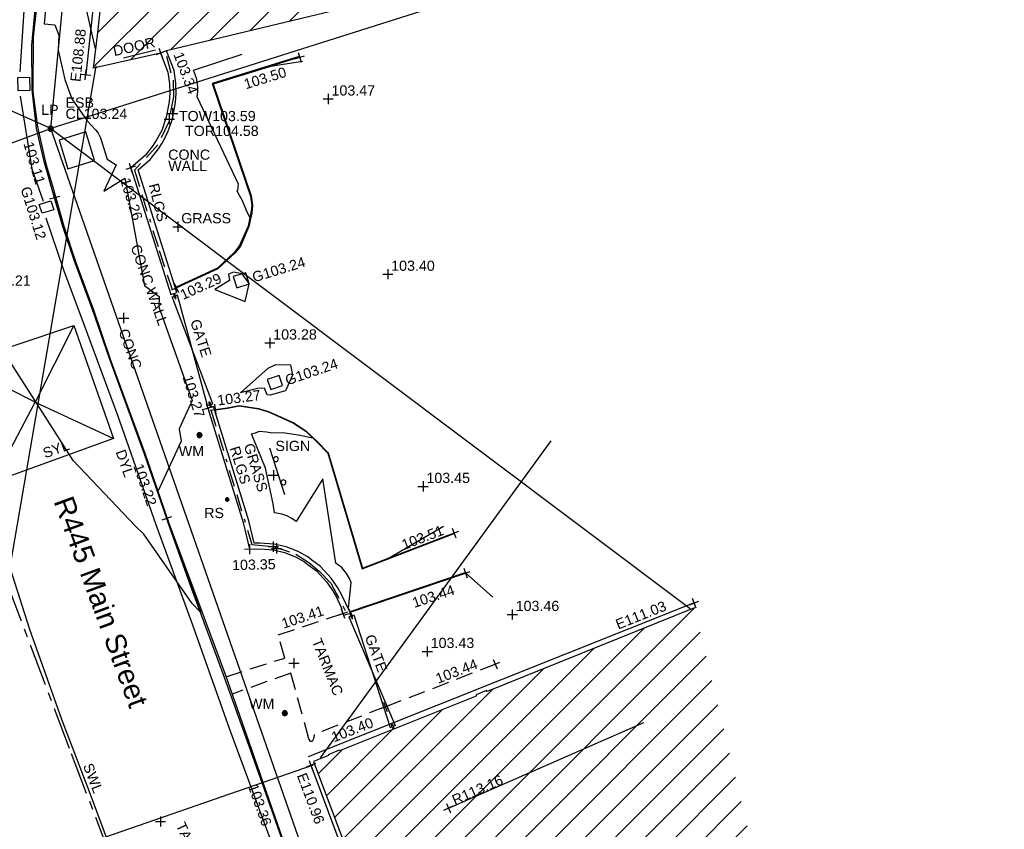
# Model space of a CAD drawing. Extents: x 635157 to 635442, y 694407 to 694910.
# Tile 91 of 104: x 635232 to 635261, y 694745 to 694768. Entities that reach past the tile are written whole.
import ezdxf

# ---------------------------------------------------------------- set-up
doc = ezdxf.new("R2010")
doc.units = 0
doc.header["$MEASUREMENT"] = 0
for name, pattern in [('BORDER', [1.75, 0.5, -0.25, 0.5, -0.25, 0, -0.25]), ('CENTER', [2, 1.25, -0.25, 0.25, -0.25]), ('DASHED', [0.75, 0.5, -0.25])]:
    doc.linetypes.add(name, pattern=pattern)
doc.layers.get('0').update_dxf_attribs({"color": 12, "linetype": 'CONTINUOUS'})
for name, color, linetype in [('BUILDING', 5, 'CONTINUOUS'), ('CHANGE_OF_SURFACE', 7, 'DASHED'), ('CHANGE_OF_SURFACE_LVL', 7, 'CONTINUOUS'), ('CONTOURS_MINOR', 132, 'CONTINUOUS'), ('DOOR', 7, 'CONTINUOUS'), ('DOOR_TXT', 7, 'CONTINUOUS'), ('EAVE', 3, 'CONTINUOUS'), ('EAVE_LVL', 3, 'CONTINUOUS'), ('ESB_COVER', 1, 'CONTINUOUS'), ('ESB_COVER_RMK', 1, 'CONTINUOUS'), ('GATE', 7, 'CONTINUOUS'), ('GATE_TXT', 7, 'CONTINUOUS'), ('GULLY', 151, 'CONTINUOUS'), ('GULLY_LVL', 151, 'CONTINUOUS'), ('HATCHING', 4, 'CONTINUOUS'), ('INSPECTION_COVER_RMK', 12, 'CONTINUOUS'), ('KERB_BOTTOM', 172, 'CONTINUOUS'), ('KERB_BOTTOM_LVL', 172, 'CONTINUOUS'), ('KERB_TOP', 2, 'CONTINUOUS'), ('LAMPPOST', 6, 'CONTINUOUS'), ('LAMPPOST_TXT', 6, 'CONTINUOUS'), ('MARKINGS_DOUBLE_YELLOW', 9, 'CONTINUOUS'), ('MARKINGS_DOUBLE_YELLOW_TXT', 9, 'CONTINUOUS'), ('MARKINGS_WHITE_LINE', 9, 'CONTINUOUS'), ('MARKINGS_WHITE_LINE_TXT', 9, 'CONTINUOUS'), ('MARKINGS_YELLOW_LINE', 9, 'CONTINUOUS'), ('MARKINGS_YELLOW_LINE_TXT', 9, 'CONTINUOUS'), ('OVERHEAD_ELECTRIC', 1, 'OH_ELEC'), ('OVERHEAD_TELECOM', 3, 'OH_TEL'), ('RAILINGS', 7, 'BORDER'), ('RAILINGS_TXT', 7, 'CONTINUOUS'), ('RIDGE', 6, 'CONTINUOUS'), ('RIDGE_LVL', 6, 'CONTINUOUS'), ('ROAD_CROWNLINE', 212, 'CENTER'), ('ROADSIGN', 132, 'CONTINUOUS'), ('ROADSIGN_TXT', 132, 'CONTINUOUS'), ('SIGN', 132, 'CONTINUOUS'), ('SIGN_TXT', 132, 'CONTINUOUS'), ('SPOT_HEIGHTS', 92, 'CONTINUOUS'), ('SPOT_HEIGHTS_LVL', 92, 'CONTINUOUS'), ('TEXT', 7, 'CONTINUOUS'), ('TEXT_RMK', 7, 'CONTINUOUS'), ('TEXT_TXT', 7, 'CONTINUOUS'), ('TOP_OF_RAILING_LEVEL', 212, 'CONTINUOUS'), ('TOP_OF_RAILING_LEVEL_TXT', 212, 'CONTINUOUS'), ('TOP_OF_WALL_LEVEL', 212, 'CONTINUOUS'), ('TOP_OF_WALL_LEVEL_TXT', 212, 'CONTINUOUS'), ('WALL', 12, 'CONTINUOUS'), ('WALL_LVL', 12, 'CONTINUOUS'), ('WALL_RMK', 12, 'CONTINUOUS'), ('WATER_METER', 5, 'CONTINUOUS'), ('WATER_METER_TXT', 5, 'CONTINUOUS')]:
    doc.layers.add(name, color=color, linetype=linetype)
doc.styles.add('Arial', font='arial.ttf')
doc.linetypes.add('OH_ELEC', pattern='A,4,-0.4,["OE",Arial,S=0.36,R=0,X=0,Y=-0.18],-1.2', length=5.6)
doc.linetypes.add('OH_TEL', pattern='A,4,-0.4,["OT",Arial,S=0.36,R=0,X=0,Y=-0.18],-1.2', length=5.6)

# ---------------------------------------------------------------- blocks, each defined once
blk = doc.blocks.new('MH_CIR2')
at = {"color": 0, "linetype": 'ByBlock', "flags": 128}
for points in [[(0.5, 0), (0.475, 0.154), (0.404, 0.293), (0.293, 0.404), (0.154, 0.475), (0, 0.5), (-0.154, 0.475), (-0.293, 0.404), (-0.404, 0.293), (-0.475, 0.154), (-0.5, 0), (-0.475, -0.154), (-0.404, -0.293), (-0.293, -0.404), (-0.154, -0.475), (0, -0.5), (0.154, -0.475), (0.293, -0.404), (0.404, -0.293), (0.475, -0.154)], [(-0.499, -0.033), (0.033, 0.499)], [(-0.496, 0.06), (-0.06, 0.496)], [(-0.488, -0.111), (0.111, 0.488)], [(-0.467, -0.18), (0.18, 0.467)], [(-0.467, 0.179), (-0.179, 0.467)], [(-0.438, -0.241), (0.241, 0.438)], [(-0.403, -0.296), (0.296, 0.403)], [(-0.362, -0.345), (0.345, 0.362)], [(-0.315, -0.388), (0.388, 0.315)], [(-0.263, -0.425), (0.425, 0.263)], [(-0.204, -0.456), (0.456, 0.204)], [(-0.138, -0.48), (0.48, 0.138)], [(-0.064, -0.496), (0.496, 0.064)], [(0.5, 0), (0.475, -0.154)], [(0.022, -0.5), (0.5, -0.022)], [(0.128, -0.483), (0.483, -0.128)], [(0.305, -0.396), (0.396, -0.305)]]:
    blk.add_lwpolyline(points, dxfattribs=at)
blk = doc.blocks.new('GATE')
at = {"color": 0, "linetype": 'ByBlock', "flags": 128}
for points in [[(-0.450902, 0), (-0.451904, 0.007014), (-0.455912, 0.014028), (-0.460922, 0.019038), (-0.467936, 0.023046), (-0.475952, 0.024048), (-0.482966, 0.023046), (-0.48998, 0.019038), (-0.49499, 0.014028), (-0.498998, 0.007014), (-0.5, 0), (-0.498998, -0.007014), (-0.49499, -0.014028), (-0.48998, -0.019038), (-0.482966, -0.023046), (-0.475952, -0.024048), (-0.467936, -0.023046), (-0.460922, -0.019038), (-0.455912, -0.014028), (-0.451904, -0.007014)], [(-0.475952, 0.024048), (-0.475952, 0.078156), (0.475952, -0.078156), (0.475952, -0.024048)], [(-0.475952, -0.024048), (-0.475952, -0.078156), (0.475952, 0.078156), (0.475952, 0.024048)], [(-0.450902, 0), (-0.451904, -0.007014)], [(0.5, 0), (0.498998, 0.007014), (0.49499, 0.014028), (0.48998, 0.019038), (0.482966, 0.023046), (0.475952, 0.024048), (0.467936, 0.023046), (0.460922, 0.019038), (0.455912, 0.014028), (0.451904, 0.007014), (0.450902, 0), (0.451904, -0.007014), (0.455912, -0.014028), (0.460922, -0.019038), (0.467936, -0.023046), (0.475952, -0.024048), (0.482966, -0.023046), (0.48998, -0.019038), (0.49499, -0.014028), (0.498998, -0.007014)], [(0.5, 0), (0.498998, -0.007014)]]:
    blk.add_lwpolyline(points, dxfattribs=at)
blk = doc.blocks.new('SPOT')
at = {"color": 0, "linetype": 'ByBlock', "flags": 128}
for points in [[(-0.5, 0), (0.5, 0)], [(0, 0.5), (0, -0.5)]]:
    blk.add_lwpolyline(points, dxfattribs=at)
blk = doc.blocks.new('SIGNLEFT')
at = {"color": 0, "linetype": 'ByBlock', "flags": 128}
for points in [[(-0.2, 0), (-0.2025, 0.0155), (-0.2095, 0.0295), (-0.2205, 0.0405), (-0.2345, 0.0475), (-0.25, 0.05), (-0.2655, 0.0475), (-0.2795, 0.0405), (-0.2905, 0.0295), (-0.2975, 0.0155), (-0.3, 0), (-0.2975, -0.0155), (-0.2905, -0.0295), (-0.2795, -0.0405), (-0.2655, -0.0475), (-0.25, -0.05), (-0.2345, -0.0475), (-0.2205, -0.0405), (-0.2095, -0.0295), (-0.2025, -0.0155)], [(0.3, 0), (0.2975, 0.0155), (0.2905, 0.0295), (0.2795, 0.0405), (0.2655, 0.0475), (0.25, 0.05), (0.2345, 0.0475), (0.2205, 0.0405), (0.2095, 0.0295), (0.2025, 0.0155), (0.2, 0), (0.2025, -0.0155), (0.2095, -0.0295), (0.2205, -0.0405), (0.2345, -0.0475), (0.25, -0.05), (0.2655, -0.0475), (0.2795, -0.0405), (0.2905, -0.0295), (0.2975, -0.0155)]]:
    blk.add_lwpolyline(points, close=True, dxfattribs=at)
blk.add_lwpolyline([(0.5, -0.05), (-0.5, -0.05)], dxfattribs=at)

msp = doc.modelspace()

# ---------------------------------------------------------------- hatches: boundary and pattern name
at = {"layer": 'HATCHING'}
h = msp.add_hatch(dxfattribs=at)
h.set_pattern_fill('ANSI31', color=256, scale=5)
h.paths.add_polyline_path([(635257.955, 694842.635), (635256.335, 694850.632), (635251.44, 694849.64), (635247.47, 694848.85), (635245.57, 694848.473), (635245.819, 694847.339), (635244.415, 694847.081), (635244.65, 694845.975), (635243.04, 694845.779), (635242.729, 694843.444), (635242.254, 694839.745), (635241.94, 694837.309), (635241.672, 694835.566), (635241.219, 694832.174), (635241.189, 694831.934), (635241.17, 694831.937), (635241.141, 694831.785), (635241.168, 694831.775), (635240.845, 694829.088), (635240.783, 694828.513), (635240.826, 694828.47), (635240.766, 694828.353), (635240.385, 694824.792), (635239.79, 694819.691), (635239.655, 694819.696), (635239.636, 694819.434), (635239.76, 694819.426), (635239.504, 694816.811), (635239.183, 694813.905), (635239.07, 694813.914), (635239.043, 694813.681), (635239.168, 694813.669), (635238.93, 694811.296), (635238.893, 694811.264), (635238.76, 694810.407), (635238.592, 694809.154), (635238.482, 694808.157), (635238.356, 694807.068), (635238.342, 694806.861), (635238.122, 694804.669), (635237.707, 694801.382), (635237.313, 694797.677), (635237.222, 694796.915), (635237.182, 694796.921), (635237.16, 694796.76), (635237.21, 694796.753), (635237.03, 694795.348), (635236.972, 694795.196), (635237.026, 694795.188), (635236.864, 694793.953), (635236.82, 694793.959), (635236.805, 694793.806), (635236.908, 694793.794), (635236.601, 694790.917), (635236.51, 694790.921), (635236.488, 694790.769), (635236.57, 694790.75), (635236.486, 694789.983), (635236.518, 694789.948), (635236.295, 694787.877), (635236.26, 694787.85), (635236.238, 694787.777), (635235.989, 694785.497), (635235.756, 694783.115), (635235.422, 694780.083), (635234.955, 694776.088), (635234.531, 694772.078), (635234.328, 694770.172), (635234.096, 694768.071), (635233.974, 694767.019), (635235.945, 694767.465), (635236.121, 694767.532), (635241.236, 694768.758), (635243.209, 694768.99), (635249.955, 694771.316)])
h.paths.add_polyline_path([(635238.874, 694810.829), (635241.104, 694810.829), (635241.104, 694811.295), (635238.874, 694811.295)], flags=24)
h.paths.add_polyline_path([(635239.226, 694813.542), (635241.455, 694813.542), (635241.455, 694814.007), (635239.226, 694814.007)], flags=24)
h.paths.add_polyline_path([(635247.211, 694848.93), (635249.153, 694849.274), (635249.072, 694849.732), (635247.129, 694849.388)], flags=25)
h.paths.add_polyline_path([(635244.882, 694846.932), (635245.259, 694844.86), (635245.702, 694844.94), (635245.324, 694847.012)], flags=24)
h.paths.add_polyline_path([(635244.44, 694847.004), (635244.697, 694845.592), (635245.149, 694845.675), (635244.892, 694847.087)], flags=24)
h.paths.add_polyline_path([(635251.188, 694849.695), (635253.253, 694850.111), (635253.164, 694850.552), (635251.099, 694850.136)], flags=25)
h.paths.add_polyline_path([(635254.466, 694850.325), (635255.873, 694850.609), (635255.782, 694851.06), (635254.375, 694850.776)], flags=9)
h.paths.add_polyline_path([(635248.54, 694848.363), (635248.779, 694846.948), (635249.233, 694847.025), (635248.994, 694848.44)], flags=24)
h.paths.add_polyline_path([(635241.597, 694836.35), (635241.821, 694838.05), (635241.366, 694838.11), (635241.142, 694836.41)], flags=25)
h.paths.add_polyline_path([(635237.255, 694797.998), (635237.428, 694799.704), (635236.971, 694799.75), (635236.798, 694798.045)], flags=25)
h.paths.add_polyline_path([(635243.059, 694845.287), (635243.791, 694845.287), (635243.791, 694845.737), (635243.059, 694845.737)], flags=24)
h.paths.add_polyline_path([(635241.655, 694801.724), (635241.844, 694803.451), (635241.388, 694803.502), (635241.198, 694801.774)], flags=24)
h.paths.add_polyline_path([(635241.894, 694770.837), (635243.549, 694771.369), (635243.408, 694771.807), (635241.754, 694771.275)], flags=24)
h.paths.add_polyline_path([(635238.317, 694768.727), (635238.504, 694770.455), (635238.047, 694770.504), (635237.86, 694768.777)], flags=24)
h.paths.add_polyline_path([(635240.911, 694794.131), (635241.098, 694795.859), (635240.641, 694795.908), (635240.454, 694794.181)], flags=24)
h.paths.add_polyline_path([(635242.159, 694807.938), (635242.279, 694809.672), (635241.821, 694809.703), (635241.701, 694807.97)], flags=24)
h.paths.add_polyline_path([(635242.249, 694810.883), (635242.457, 694812.609), (635242.001, 694812.664), (635241.793, 694810.938)], flags=24)
h.paths.add_polyline_path([(635243.928, 694825.595), (635244.09, 694827.325), (635243.632, 694827.368), (635243.47, 694825.638)], flags=24)
h.paths.add_polyline_path([(635245.094, 694832.674), (635245.331, 694834.393), (635244.883, 694834.455), (635244.647, 694832.736)], flags=24)
h.paths.add_polyline_path([(635246.441, 694843.638), (635246.675, 694845.36), (635246.22, 694845.422), (635245.986, 694843.7)], flags=24)
h.paths.add_polyline_path([(635256.281, 694850.624), (635257.683, 694850.931), (635257.585, 694851.38), (635256.183, 694851.073)], flags=9)
h.paths.add_polyline_path([(635242.514, 694846.362), (635244.465, 694848.448), (635244.125, 694848.766), (635242.174, 694846.68)], flags=25)
h.paths.add_polyline_path([(635236.213, 694767.467), (635236.724, 694766.125), (635237.153, 694766.289), (635236.643, 694767.63)], flags=9)
h.paths.add_polyline_path([(635234.525, 694767.276), (635235.904, 694767.581), (635235.803, 694768.036), (635234.424, 694767.73)], flags=24)
h.paths.add_polyline_path([(635235.17, 694771.811), (635235.308, 694773.217), (635234.845, 694773.263), (635234.707, 694771.857)], flags=24)
h.paths.add_polyline_path([(635235.827, 694778.064), (635235.955, 694779.471), (635235.491, 694779.513), (635235.363, 694778.106)], flags=24)
h.paths.add_polyline_path([(635236.435, 694782.997), (635236.549, 694784.405), (635236.084, 694784.443), (635235.971, 694783.035)], flags=24)
h.paths.add_polyline_path([(635237.287, 694787.864), (635237.459, 694789.266), (635236.996, 694789.323), (635236.825, 694787.921)], flags=24)
h.paths.add_polyline_path([(635237.623, 694794.681), (635237.792, 694796.083), (635237.329, 694796.139), (635237.161, 694794.736)], flags=24)
h.paths.add_polyline_path([(635238.787, 694800.981), (635239.017, 694802.374), (635238.558, 694802.45), (635238.328, 694801.056)], flags=24)
h.paths.add_polyline_path([(635239.07, 694807.838), (635239.273, 694809.236), (635238.812, 694809.303), (635238.609, 694807.905)], flags=24)
h.paths.add_polyline_path([(635239.676, 694811.286), (635239.815, 694812.692), (635239.352, 694812.737), (635239.213, 694811.332)], flags=24)
h.paths.add_polyline_path([(635240.163, 694816.699), (635240.315, 694818.103), (635239.852, 694818.153), (635239.7, 694816.749)], flags=24)
h.paths.add_polyline_path([(635240.377, 694819.412), (635240.567, 694820.812), (635240.106, 694820.874), (635239.916, 694819.474)], flags=24)
h.paths.add_polyline_path([(635241.233, 694826.612), (635241.362, 694828.019), (635240.898, 694828.062), (635240.769, 694826.655)], flags=24)
h.paths.add_polyline_path([(635241.489, 694829.012), (635241.634, 694830.417), (635241.171, 694830.465), (635241.026, 694829.06)], flags=24)
h.paths.add_polyline_path([(635242.115, 694832.728), (635242.282, 694834.131), (635241.819, 694834.186), (635241.652, 694832.783)], flags=24)
h.paths.add_polyline_path([(635242.795, 694839.263), (635243.021, 694840.657), (635242.562, 694840.732), (635242.335, 694839.338)], flags=24)
h.paths.add_polyline_path([(635243.13, 694841.169), (635243.302, 694842.571), (635242.84, 694842.627), (635242.668, 694841.225)], flags=24)
h.paths.add_polyline_path([(635253.712, 694849.287), (635255.087, 694849.612), (635254.98, 694850.065), (635253.605, 694849.74)], flags=24)
h = msp.add_hatch(dxfattribs=at)
h.set_pattern_fill('ANSI31', color=256, scale=5)
h.paths.add_polyline_path([(635251.646, 694751.145), (635245.551, 694748.691), (635245.533, 694748.718), (635245.222, 694748.589), (635245.227, 694748.546), (635242.8, 694747.577), (635242.797, 694747.573), (635242.795, 694747.575), (635241.21, 694746.941), (635241.198, 694746.96), (635240.874, 694746.828), (635240.883, 694746.809), (635240.44, 694746.63), (635241.992, 694742.51), (635241.895, 694742.47), (635242.02, 694742.182), (635242.151, 694742.241), (635243.062, 694739.924), (635242.926, 694739.862), (635243.043, 694739.589), (635243.146, 694739.632), (635243.636, 694738.486), (635243.489, 694738.429), (635243.577, 694738.169), (635243.712, 694738.228), (635244.601, 694735.863), (635244.482, 694735.811), (635244.575, 694735.554), (635244.68, 694735.585), (635244.763, 694735.404), (635244.658, 694735.363), (635244.749, 694735.105), (635244.94, 694735.176), (635245.258, 694734.318), (635245.058, 694734.241), (635245.155, 694733.975), (635245.279, 694734.029), (635246.141, 694731.586), (635246.636, 694730.218), (635246.54, 694730.181), (635247.207, 694728.345), (635247.241, 694728.345), (635247.313, 694728.125), (635247.362, 694728.147), (635247.837, 694726.934), (635256.762, 694729.973)])
h.paths.add_polyline_path([(635256.762, 694729.973), (635247.837, 694726.934), (635247.874, 694726.84), (635247.8, 694726.809), (635247.852, 694726.672), (635247.942, 694726.696), (635248.065, 694726.338), (635247.994, 694726.311), (635248.073, 694726.112), (635248.144, 694726.144), (635248.614, 694724.858), (635248.908, 694724.076), (635248.859, 694724.063), (635249.126, 694723.318), (635249.167, 694723.331), (635249.56, 694722.279), (635249.511, 694722.255), (635249.748, 694721.639), (635249.76, 694721.641), (635249.81, 694721.664), (635249.826, 694721.624), (635249.827, 694721.622), (635249.845, 694721.603), (635249.853, 694721.554), (635250.829, 694719.069), (635251.356, 694717.654), (635252.596, 694714.429), (635253.155, 694712.887), (635253.878, 694710.919), (635253.836, 694710.904), (635254.07, 694710.285), (635260.76, 694713.427)])
h.paths.add_polyline_path([(635247.193, 694728.124), (635247.814, 694726.526), (635248.242, 694726.692), (635247.622, 694728.29)], flags=9)
h.paths.add_polyline_path([(635247.291, 694728.017), (635247.891, 694726.41), (635248.322, 694726.571), (635247.722, 694728.177)], flags=9)
h.paths.add_polyline_path([(635250.714, 694729.057), (635251.341, 694727.436), (635251.77, 694727.602), (635251.143, 694729.223)], flags=24)
h.paths.add_polyline_path([(635249.409, 694731.952), (635250.028, 694730.328), (635250.457, 694730.492), (635249.839, 694732.116)], flags=24)
h.paths.add_polyline_path([(635244.684, 694743.824), (635245.303, 694742.2), (635245.732, 694742.363), (635245.114, 694743.987)], flags=24)
h.paths.add_polyline_path([(635244.562, 694745.235), (635246.153, 694745.932), (635245.969, 694746.353), (635244.377, 694745.656)], flags=24)
h.paths.add_polyline_path([(635247.455, 694728.276), (635247.968, 694726.96), (635248.402, 694727.129), (635247.888, 694728.445)], flags=24)
h.paths.add_polyline_path([(635246.927, 694730.363), (635247.447, 694729.049), (635247.88, 694729.221), (635247.36, 694730.534)], flags=24)
h.paths.add_polyline_path([(635244.894, 694735.58), (635245.313, 694734.231), (635245.758, 694734.369), (635245.339, 694735.718)], flags=24)
h.paths.add_polyline_path([(635243.949, 694740.201), (635244.448, 694738.879), (635244.884, 694739.044), (635244.385, 694740.365)], flags=24)
h.paths.add_polyline_path([(635241.515, 694744.347), (635242.04, 694743.036), (635242.472, 694743.209), (635241.947, 694744.52)], flags=24)
h.paths.add_polyline_path([(635256.587, 694714.593), (635257.206, 694712.969), (635257.636, 694713.133), (635257.017, 694714.757)], flags=24)
h.paths.add_polyline_path([(635253.485, 694722.011), (635254.104, 694720.387), (635254.533, 694720.551), (635253.914, 694722.175)], flags=24)
h.paths.add_polyline_path([(635249.856, 694721.54), (635250.588, 694721.54), (635250.588, 694721.99), (635249.856, 694721.99)], flags=25)
h.paths.add_polyline_path([(635252.639, 694714.688), (635253.14, 694713.367), (635253.575, 694713.532), (635253.075, 694714.853)], flags=24)
h.paths.add_polyline_path([(635251.394, 694718.15), (635251.931, 694716.843), (635252.361, 694717.02), (635251.825, 694718.327)], flags=24)
h.paths.add_polyline_path([(635248.175, 694726.587), (635248.67, 694725.264), (635249.106, 694725.427), (635248.611, 694726.75)], flags=24)
h.paths.add_polyline_path([(635246.662, 694729.832), (635247.262, 694728.226), (635247.693, 694728.386), (635247.093, 694729.993)], flags=25)

# ---------------------------------------------------------------- linework, layer by layer
at = {"layer": 'BUILDING'}
for points in [[(635241.236, 694768.758, 103.34), (635236.121, 694767.532, 103.337), (635235.945, 694767.465, 103.337), (635233.974, 694767.019, 103.292), (635234.096, 694768.071, 103.295), (635234.328, 694770.172, 103.322)], [(635251.646, 694751.145, 103.468), (635245.551, 694748.691, 103.424), (635245.533, 694748.718, 103.423), (635245.222, 694748.589, 103.421), (635245.227, 694748.546, 103.421), (635241.21, 694746.941, 103.392), (635241.198, 694746.96, 103.392), (635240.874, 694746.828, 103.391), (635240.883, 694746.809, 103.39), (635240.44, 694746.63, 103.387), (635241.992, 694742.51, 103.456)]]:
    msp.add_polyline3d(points, dxfattribs=at)
at = {"layer": 'CHANGE_OF_SURFACE'}
for points in [[(635237.869, 694749.122, 103.27), (635239.594, 694749.669, 103.331), (635239.405, 694750.35, 103.334), (635241.305, 694750.982, 103.409)], [(635242.554, 694748.237, 103.404), (635245.785, 694749.491, 103.438)], [(635242.554, 694748.237, 103.404), (635240.462, 694747.424, 103.364), (635240.439, 694747.297, 103.378), (635240.399, 694747.216, 103.376), (635240.352, 694747.218, 103.37), (635240.305, 694747.292, 103.37), (635239.776, 694749.23, 103.337), (635238.047, 694748.61, 103.278)]]:
    msp.add_polyline3d(points, dxfattribs=at)
at = {"layer": 'CONTOURS_MINOR'}
for points in [[(635232.577, 694768.976, 103.25), (635232.525, 694768.328, 103.25), (635232.831, 694768.299, 103.25), (635232.953, 694767.987, 103.25), (635232.934, 694767.552, 103.25), (635233.131, 694766.69, 103.25), (635233.335, 694766.119, 103.25), (635233.784, 694765.474, 103.25), (635234.037, 694765.198, 103.25), (635234.109, 694765.104, 103.25), (635234.126, 694765.068, 103.25), (635234.181, 694764.975, 103.25), (635234.377, 694764.347, 103.25), (635234.638, 694764.176, 103.25), (635234.274, 694763.4, 103.25), (635234.891, 694763.789, 103.25), (635235.472, 694760.627, 103.25), (635235.906, 694760.3, 103.25), (635235.897, 694759.998, 103.25), (635236.874, 694757.248, 103.25), (635236.488, 694756.415, 103.25), (635236.548, 694756.05, 103.25), (635235.861, 694754.574, 103.25), (635236.178, 694753.639, 103.25), (635236.609, 694752.424, 103.25), (635236.886, 694751.667, 103.25), (635237.114, 694751.024, 103.25), (635236.873, 694751.271, 103.25), (635235.456, 694753.31, 103.25), (635235.204, 694753.554, 103.25), (635233.371, 694755.481, 103.25), (635232.774, 694756.423, 103.25), (635231.402, 694758.57, 103.25)], [(635240.119, 694767.212, 103.5), (635239.175, 694767.074, 103.5), (635237.489, 694766.55, 103.5), (635238.595, 694763.258, 103.5), (635238.63, 694762.978, 103.5), (635238.602, 694762.767, 103.5), (635238.572, 694762.632, 103.5), (635238.472, 694762.835, 103.5), (635238.368, 694763.095, 103.5), (635238.198, 694763.399, 103.5), (635238.215, 694763.448, 103.5), (635238.223, 694763.476, 103.5), (635238.231, 694763.529, 103.5), (635238.234, 694763.607, 103.5), (635237.017, 694766.173, 103.5), (635237.039, 694766.347, 103.5), (635237.041, 694766.452, 103.5), (635237.031, 694766.569, 103.5), (635237.005, 694766.723, 103.5), (635236.909, 694766.963, 103.5), (635238.345, 694767.436, 103.5)], [(635245.72, 694751.462, 103.5), (635244.908, 694752.179, 103.5), (635243.556, 694751.724, 103.5), (635241.519, 694751.032, 103.5), (635241.519, 694751.027, 103.5), (635241.468, 694751.135, 103.5), (635241.553, 694751.894, 103.5), (635241.5, 694752.007, 103.5), (635241.412, 694752.158, 103.5), (635241.278, 694752.33, 103.5), (635241.148, 694752.419, 103.5), (635241.1, 694752.465, 103.5), (635240.72, 694754.944, 103.5), (635239.932, 694753.687, 103.5), (635239.804, 694753.773, 103.5), (635239.654, 694753.851, 103.5), (635239.513, 694753.9, 103.5), (635239.354, 694753.935, 103.5), (635239.291, 694753.938, 103.5), (635239.254, 694754.209, 103.5), (635239.034, 694755.256, 103.5), (635238.622, 694756.264, 103.5), (635238.736, 694756.295, 103.5), (635238.849, 694756.339, 103.5), (635239.064, 694756.323, 103.5), (635239.182, 694756.302, 103.5), (635239.607, 694756.293, 103.5), (635239.99, 694756.232, 103.5), (635240.421, 694756.147, 103.5), (635240.543, 694756.036, 103.5), (635240.87, 694755.7, 103.5), (635241.886, 694752.313, 103.5), (635242.671, 694752.616, 103.5), (635244.262, 694753.553, 103.5)]]:
    msp.add_polyline3d(points, dxfattribs=at)
for points in [[(635238.429, 694760.153, 103.25), (635238.553, 694760.675, 103.25), (635238.546, 694760.686, 103.25), (635238.347, 694760.974, 103.25), (635238.091, 694761.018, 103.25), (635237.944, 694760.961, 103.25), (635237.973, 694760.773, 103.25), (635237.535, 694760.511, 103.25), (635238.429, 694760.153, 103.25)], [(635239.581, 694757.524, 103.25), (635239.416, 694757.475, 103.25), (635239.168, 694757.407, 103.25), (635239.084, 694757.414, 103.25), (635239.004, 694757.606, 103.25), (635238.791, 694757.598, 103.25), (635238.292, 694757.468, 103.25), (635239.106, 694758.201, 103.25), (635239.338, 694758.309, 103.25), (635239.761, 694758.293, 103.25), (635239.822, 694757.995, 103.25), (635239.614, 694757.527, 103.25), (635239.581, 694757.524, 103.25)]]:
    msp.add_polyline3d(points, close=True, dxfattribs=at)
at = {"layer": 'DOOR'}
msp.add_polyline3d([(635234.852, 694767.323, 103.381), (635235.793, 694767.564, 103.381)], dxfattribs=at)
at = {"layer": 'EAVE'}
for points in [[(635237.075, 694797.659, 108.815), (635233.744, 694766.831, 108.879)], [(635251.636, 694751.29, 111.03), (635240.288, 694746.762, 110.953)], [(635240.364, 694746.517, 110.959), (635247.266, 694728.032, 111.031)]]:
    msp.add_polyline3d(points, dxfattribs=at)
at = {"layer": 'ESB_COVER'}
msp.add_polyline3d([(635233.743, 694765.144, 103.241), (635232.957, 694764.899, 103.223), (635233.218, 694764.062, 103.223), (635234.004, 694764.307, 103.241)], close=True, dxfattribs=at)
at = {"layer": 'GULLY'}
for points in [[(635231.743, 694766.747, 103.117), (635232.089, 694766.756, 103.11), (635232.099, 694766.367, 103.095), (635231.753, 694766.358, 103.102)], [(635232.457, 694762.753, 103.117), (635232.377, 694763.015, 103.11), (635232.72, 694763.12, 103.086), (635232.8, 694762.858, 103.093)], [(635238.082, 694760.892, 103.242), (635238.184, 694760.561, 103.239), (635238.55, 694760.674, 103.25), (635238.448, 694761.005, 103.253)], [(635239.082, 694757.866, 103.235), (635239.184, 694757.569, 103.237), (635239.532, 694757.688, 103.235), (635239.43, 694757.985, 103.233)]]:
    msp.add_polyline3d(points, close=True, dxfattribs=at)
at = {"layer": 'KERB_BOTTOM'}
for points in [[(635239.514, 694744.362, 103.356), (635239.335, 694744.866, 103.349), (635238.553, 694747.074, 103.301), (635237.783, 694749.209, 103.274), (635236.864, 694751.701, 103.241), (635236.171, 694753.644, 103.226), (635236.127, 694753.771, 103.224), (635235.472, 694755.671, 103.187), (635234.433, 694758.508, 103.153), (635233.952, 694759.895, 103.134), (635233.401, 694761.37, 103.119), (635233.072, 694762.367, 103.111), (635232.825, 694763.208, 103.108), (635232.716, 694763.578, 103.107), (635232.624, 694763.907, 103.123), (635232.526, 694764.233, 103.128), (635232.29, 694765.248, 103.126), (635232.168, 694766.382, 103.104), (635232.156, 694767.696, 103.129), (635232.396, 694770.209, 103.159)], [(635240.031, 694767.34, 103.503), (635237.491, 694766.549, 103.494), (635238.612, 694763.262, 103.414), (635238.65, 694762.978, 103.401), (635238.624, 694762.763, 103.39), (635238.542, 694762.368, 103.361), (635238.29, 694761.787, 103.313), (635238.135, 694761.588, 103.286), (635237.631, 694761.117, 103.268), (635236.408, 694760.559, 103.29)], [(635237.548, 694756.985, 103.265), (635237.906, 694757.032, 103.271), (635238.252, 694757.101, 103.278), (635238.825, 694757.012, 103.284), (635239.121, 694756.927, 103.289), (635239.863, 694756.588, 103.337), (635240.22, 694756.35, 103.361), (635240.551, 694756.044, 103.391), (635240.878, 694755.704, 103.42), (635241.886, 694752.314, 103.495), (635244.401, 694753.281, 103.511), (635244.573, 694753.347, 103.512)], [(635241.525, 694751.02, 103.405), (635244.912, 694752.169, 103.443)]]:
    msp.add_polyline3d(points, dxfattribs=at)
at = {"layer": 'KERB_TOP'}
for points in [[(635232.334, 694769.193, 103.224), (635232.192, 694767.931, 103.22), (635232.189, 694766.321, 103.203), (635232.325, 694765.297, 103.18), (635232.572, 694764.203, 103.199), (635232.754, 694763.585, 103.199), (635233.098, 694762.376, 103.241), (635233.447, 694761.306, 103.2), (635233.972, 694759.909, 103.141), (635234.46, 694758.461, 103.171), (635235.477, 694755.696, 103.232), (635236.183, 694753.635, 103.265), (635236.97, 694751.537, 103.284), (635237.854, 694749.164, 103.269), (635238.616, 694746.978, 103.305), (635239.377, 694744.801, 103.388), (635240.131, 694742.65, 103.414)], [(635240.024, 694767.363, 103.623), (635237.46, 694766.565, 103.614), (635238.588, 694763.257, 103.534), (635238.625, 694762.978, 103.521), (635238.6, 694762.767, 103.51), (635238.519, 694762.376, 103.481), (635238.269, 694761.8, 103.433), (635238.117, 694761.605, 103.406), (635237.617, 694761.138, 103.388), (635236.398, 694760.581, 103.41)], [(635237.55, 694756.972, 103.385), (635237.908, 694757.02, 103.391), (635238.252, 694757.088, 103.398), (635238.822, 694757, 103.404), (635239.116, 694756.915, 103.409), (635239.857, 694756.577, 103.457), (635240.212, 694756.34, 103.481), (635240.542, 694756.035, 103.511), (635240.867, 694755.698, 103.54), (635241.878, 694752.297, 103.615), (635244.578, 694753.335, 103.632)], [(635241.517, 694751.036, 103.525), (635244.905, 694752.191, 103.563)]]:
    msp.add_polyline3d(points, dxfattribs=at)
at = {"layer": 'MARKINGS_DOUBLE_YELLOW'}
for points in [[(635237.283, 694814.818, 103.635), (635236.851, 694811.108, 103.555), (635236.481, 694807.988, 103.498), (635236.102, 694804.473, 103.447), (635235.604, 694800.149, 103.408), (635235.342, 694798.149, 103.4), (635234.93, 694794.138, 103.355), (635234.447, 694789.943, 103.342), (635234.124, 694787.659, 103.325), (635233.786, 694784.513, 103.299), (635233.433, 694781.894, 103.278), (635233.01, 694777.956, 103.239), (635232.802, 694776.397, 103.23), (635232.45, 694773.157, 103.191), (635232.024, 694770.218, 103.162), (635231.803, 694766.915, 103.129)], [(635231.815, 694766.193, 103.125), (635232.155, 694764.057, 103.137), (635232.491, 694763.113, 103.119)], [(635232.565, 694762.618, 103.131), (635233.085, 694761.088, 103.128), (635233.7, 694759.461, 103.144), (635234.675, 694756.818, 103.182), (635235.805, 694753.598, 103.233), (635236.886, 694750.645, 103.263), (635237.971, 694747.578, 103.307), (635239.352, 694743.848, 103.367), (635240.342, 694740.981, 103.393), (635241.117, 694738.796, 103.384), (635241.82, 694736.939, 103.417), (635242.481, 694735.13, 103.426), (635243.646, 694731.841, 103.443), (635244.92, 694728.409, 103.462)]]:
    msp.add_polyline3d(points, dxfattribs=at)
at = {"layer": 'MARKINGS_WHITE_LINE'}
msp.add_polyline3d([(635229.207, 694761.444, 103.304), (635229.444, 694759.878, 103.316), (635229.715, 694758.22, 103.319), (635230.369, 694755.922, 103.336), (635231.203, 694753.257, 103.363), (635232.087, 694750.522, 103.414), (635233.028, 694747.872, 103.449), (635233.874, 694745.664, 103.477), (635234.808, 694743.166, 103.497), (635236.825, 694737.887, 103.525), (635238.557, 694733.416, 103.554), (635240.35, 694728.696, 103.584), (635242.057, 694724.439, 103.605), (635243.852, 694719.924, 103.62), (635245.279, 694716.483, 103.631), (635247.055, 694712.485, 103.649), (635248.842, 694708.797, 103.661), (635250.712, 694704.815, 103.67), (635252.695, 694700.783, 103.694), (635255.33, 694702.074, 103.605)], dxfattribs=at)
at = {"layer": 'MARKINGS_YELLOW_LINE'}
msp.add_polyline3d([(635234.558, 694756.13, 103.203), (635231.015, 694754.848, 103.349), (635230.025, 694758.323, 103.31), (635233.391, 694759.456, 103.158)], close=True, dxfattribs=at)
for points in [[(635233.391, 694759.456, 103.158), (635232.256, 694757.194, 103.248), (635234.558, 694756.13, 103.203)], [(635231.015, 694754.848, 103.349), (635232.256, 694757.194, 103.248), (635230.025, 694758.323, 103.31)]]:
    msp.add_polyline3d(points, dxfattribs=at)
at = {"layer": 'OVERHEAD_ELECTRIC'}
for points in [[(635249.222, 694770.48, 110.271), (635232.713, 694765.242, 110.158), (635235.587, 694795.064, 110.694)], [(635232.713, 694765.242, 110.158), (635221.728, 694770.137, 109.438)], [(635216.553, 694759.309, 109.806), (635232.713, 694765.242, 110.158), (635251.517, 694751.125, 109.622)], [(635247.241, 694728.345, 109.58), (635245.614, 694728.316, 110.655), (635232.713, 694765.242, 110.158)], [(635240.647, 694746.736, 108.176), (635247.428, 694756.056, 108.156)]]:
    msp.add_polyline3d(points, dxfattribs=at)
at = {"layer": 'OVERHEAD_TELECOM'}
for points in [[(635234.026, 694767.594, 110.519), (635227.566, 694795.854, 110.184)], [(635234.29, 694725.343, 109.342), (635229.885, 694742.87, 111.17), (635234.05, 694767.083, 110.337)], [(635227.861, 694742.527, 111.146), (635229.885, 694742.87, 111.17), (635240.445, 694746.526, 104.402)]]:
    msp.add_polyline3d(points, dxfattribs=at)
at = {"layer": 'RAILINGS'}
for points in [[(635236.114, 694767.37, 103.56), (635236.31, 694766.664, 103.571), (635236.32, 694766.181, 103.599), (635236.18, 694765.421, 103.586), (635235.867, 694764.762, 103.569), (635235.173, 694764.017, 103.599), (635235.906, 694761.654, 103.628), (635236.285, 694760.51, 103.649)], [(635237.426, 694756.97, 103.611), (635238.631, 694753.01, 103.628), (635239.258, 694752.948, 103.626), (635239.926, 694752.73, 103.624), (635240.305, 694752.483, 103.62), (635240.611, 694752.225, 103.622), (635240.955, 694751.87, 103.623), (635241.378, 694751.071, 103.625)]]:
    msp.add_polyline3d(points, dxfattribs=at)
at = {"layer": 'RIDGE'}
msp.add_polyline3d([(635244.416, 694745.26, 113.156), (635250.153, 694747.774, 113.134)], dxfattribs=at)
at = {"layer": 'ROAD_CROWNLINE'}
msp.add_polyline3d([(635234.481, 694743.817, 103.48), (635233.266, 694747.012, 103.452), (635231.477, 694751.737, 103.382), (635231.031, 694753.2, 103.363), (635230.2, 694755.929, 103.328), (635229.491, 694758.667, 103.304), (635229.173, 694760.951, 103.305), (635228.939, 694762.95, 103.294), (635228.835, 694763.843, 103.289), (635228.641, 694766.549, 103.271), (635228.707, 694768.9, 103.284)], dxfattribs=at)
at = {"layer": 'SPOT_HEIGHTS'}
for p in [(635240.872, 694766.116, 103.474), (635242.627, 694760.96, 103.397), (635239.158, 694758.939, 103.283), (635243.663, 694754.72, 103.453), (635246.288, 694750.953, 103.456), (635243.788, 694749.865, 103.426)]:
    msp.add_point(p, dxfattribs=at)
at = {"layer": 'WALL'}
msp.add_polyline3d([(635235.945, 694767.465, 103.337), (635236.158, 694766.905, 103.334), (635236.205, 694766.559, 103.33), (635236.214, 694766.284, 103.326), (635236.195, 694766.032, 103.322), (635236.109, 694765.578, 103.313), (635235.979, 694765.191, 103.302), (635235.825, 694764.914, 103.292), (635235.726, 694764.752, 103.287), (635235.502, 694764.466, 103.277), (635235.065, 694764.088, 103.256), (635236.244, 694760.368, 103.269), (635236.424, 694760.425, 103.269), (635235.282, 694764.027, 103.256), (635235.639, 694764.335, 103.277), (635235.881, 694764.644, 103.287), (635235.988, 694764.819, 103.292), (635236.152, 694765.115, 103.302), (635236.292, 694765.53, 103.313), (635236.382, 694766.007, 103.322), (635236.403, 694766.28, 103.326), (635236.393, 694766.575, 103.33), (635236.342, 694766.952, 103.334), (635236.121, 694767.532, 103.337)], dxfattribs=at)
msp.add_polyline3d([(635237.334, 694757.017, 103.265), (635238.369, 694753.659, 103.334), (635238.56, 694752.875, 103.349), (635238.861, 694752.882, 103.351), (635239.263, 694752.851, 103.36), (635239.586, 694752.78, 103.367), (635239.915, 694752.649, 103.373), (635240.176, 694752.502, 103.378), (635240.287, 694752.409, 103.381), (635240.529, 694752.235, 103.378), (635240.828, 694751.916, 103.389), (635241.006, 694751.649, 103.394), (635241.114, 694751.458, 103.398), (635241.275, 694751.12, 103.404), (635241.258, 694751.11, 103.406), (635241.325, 694750.929, 103.411), (635241.526, 694750.995, 103.404), (635241.267, 694751.538, 103.398), (635241.153, 694751.739, 103.394), (635240.963, 694752.023, 103.389), (635240.643, 694752.365, 103.378), (635240.392, 694752.545, 103.381), (635240.274, 694752.644, 103.378), (635239.989, 694752.805, 103.373), (635239.637, 694752.945, 103.367), (635239.288, 694753.022, 103.36), (635238.866, 694753.054, 103.351), (635238.694, 694753.05, 103.349), (635238.535, 694753.705, 103.334), (635237.498, 694757.068, 103.265)], close=True, dxfattribs=at)

# ---------------------------------------------------------------- block references
at = {"layer": 'CHANGE_OF_SURFACE_LVL', "xscale": 0.3, "yscale": 0.3, "zscale": 0.3}
for p, rotation in [((635241.305, 694750.982, 103.409), 18.380745), ((635245.785, 694749.491, 103.438), 21.22130199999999), ((635242.554, 694748.237, 103.404), 21.222904)]:
    msp.add_blockref('SPOT', p, dxfattribs=dict(at, rotation=rotation))
at = {"layer": 'EAVE_LVL', "xscale": 0.3, "yscale": 0.3, "zscale": 0.3}
for p, rotation in [((635233.744, 694766.831, 108.879), 83.833054), ((635251.636, 694751.29, 111.03), 21.75264400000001), ((635240.364, 694746.517, 110.959), 290.474823)]:
    msp.add_blockref('SPOT', p, dxfattribs=dict(at, rotation=rotation))
at = {"layer": 'GATE'}
for p, xscale, rotation in [((635236.883, 694758.722, 103.265), 3.524622, 108.051214), ((635242.163, 694749.286, 103.404), 3.648369, 290.445041)]:
    msp.add_blockref('GATE', p, dxfattribs=dict(at, xscale=xscale, rotation=rotation))
at = {"layer": 'KERB_BOTTOM_LVL'}
for p, xscale, yscale, zscale, rotation in [((635240.031, 694767.34, 103.503), 0.3, 0.3, 0.3, 17.297493), ((635232.825, 694763.208, 103.108), 0.3, 0.3, 0.3, 286.381866), ((635236.408, 694760.559, 103.29), 0.3000000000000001, 0.3000000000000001, 0.3000000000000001, 24.52508500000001), ((635237.548, 694756.985, 103.265), 0.3, 0.3, 0.3, 7.479297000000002), ((635236.127, 694753.771, 103.224), 0.3, 0.3, 0.3, 289.026489), ((635244.573, 694753.347, 103.512), 0.3, 0.3, 0.3, 21.021915), ((635244.912, 694752.169, 103.443), 0.2999999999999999, 0.2999999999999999, 0.2999999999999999, 18.38402900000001)]:
    msp.add_blockref('SPOT', p, dxfattribs=dict(at, xscale=xscale, yscale=yscale, zscale=zscale, rotation=rotation))
at = {"layer": 'LAMPPOST', "xscale": 0.15, "yscale": 0.15, "zscale": 0.15}
msp.add_blockref('MH_CIR2', (635232.712, 694765.241, 103.209), dxfattribs=at)
at = {"layer": 'RIDGE_LVL', "xscale": 0.3, "yscale": 0.3, "zscale": 0.3, "rotation": 23.663424}
msp.add_blockref('SPOT', (635244.416, 694745.26, 113.156), dxfattribs=at)
at = {"layer": 'ROADSIGN', "xscale": 0.1, "yscale": 0.1, "zscale": 0.1}
msp.add_blockref('MH_CIR2', (635237.905, 694754.331, 103.315), dxfattribs=at)
at = {"layer": 'SIGN', "xscale": 1.434198, "yscale": 1.434198, "rotation": 287.740106}
msp.add_blockref('SIGNLEFT', (635239.447, 694755.18, 103.565), dxfattribs=at)
at = {"layer": 'SPOT_HEIGHTS_LVL', "xscale": 0.3, "yscale": 0.3, "zscale": 0.3}
for p in [(635240.872, 694766.116, 103.474), (635242.627, 694760.96, 103.397), (635239.158, 694758.939, 103.283), (635243.663, 694754.72, 103.453), (635246.288, 694750.953, 103.456), (635243.788, 694749.865, 103.426)]:
    msp.add_blockref('SPOT', p, dxfattribs=at)
at = {"layer": 'TEXT', "xscale": 0.3, "yscale": 0.3, "zscale": 0.3}
for p in [(635236.451, 694762.358, 103.332), (635234.857, 694759.671, 103.192), (635239.261, 694755.046, 103.399), (635239.867, 694749.52, 103.342), (635235.94, 694744.863, 103.427)]:
    msp.add_blockref('SPOT', p, dxfattribs=at)
at = {"layer": 'TOP_OF_RAILING_LEVEL', "xscale": 0.3, "yscale": 0.3, "zscale": 0.3}
for p in [(635236.298, 694765.691, 104.578), (635239.357, 694752.897, 104.67)]:
    msp.add_blockref('SPOT', p, dxfattribs=at)
at = {"layer": 'TOP_OF_WALL_LEVEL', "xscale": 0.3, "yscale": 0.3, "zscale": 0.3}
for p in [(635236.199, 694765.525, 103.588), (635239.258, 694752.948, 103.626)]:
    msp.add_blockref('SPOT', p, dxfattribs=at)
at = {"layer": 'WALL_LVL', "xscale": 0.3, "yscale": 0.3, "zscale": 0.3}
for p, rotation in [((635235.945, 694767.465, 103.337), 290.8246770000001), ((635235.065, 694764.088, 103.256), 287.585266), ((635237.334, 694757.017, 103.265), 287.13031), ((635238.56, 694752.875, 103.349), 1.33222)]:
    msp.add_blockref('SPOT', p, dxfattribs=dict(at, rotation=rotation))
at = {"layer": 'WATER_METER', "xscale": 0.15, "yscale": 0.15, "zscale": 0.15}
for p in [(635237.087, 694756.228, 103.259), (635239.597, 694748.049, 103.336)]:
    msp.add_blockref('MH_CIR2', p, dxfattribs=at)

# ---------------------------------------------------------------- texts
at = {"layer": 'CHANGE_OF_SURFACE_LVL', "style": 'Arial'}
for s, rotation, p in [('103.41', 18.3807, (635239.561, 694750.532)), ('103.44', 21.2213, (635244.106, 694748.911)), ('103.40', 21.2229, (635241.041, 694747.188))]:
    msp.add_text(s, height=0.3, rotation=rotation, dxfattribs=at).set_placement(p)
at = {"layer": 'DOOR_TXT', "style": 'Arial'}
msp.add_text('DOOR', height=0.3, rotation=12.4915, dxfattribs=at).set_placement((635234.583, 694767.373))
at = {"layer": 'EAVE_LVL', "style": 'Arial'}
for s, rotation, p in [('E108.88', 83.8331, (635233.585, 694766.607)), ('E111.03', 21.7526, (635249.403, 694750.506)), ('E110.96', 290.4748, (635239.949, 694746.22))]:
    msp.add_text(s, height=0.3, rotation=rotation, dxfattribs=at).set_placement(p)
at = {"layer": 'ESB_COVER_RMK', "style": 'Arial'}
for s, p in [('ESB', (635233.147, 694765.858)), ('CL103.24', (635233.147, 694765.528))]:
    msp.add_text(s, height=0.3, dxfattribs=at).set_placement(p)
at = {"layer": 'GATE_TXT', "style": 'Arial'}
for rotation, p in [(288.0512, (635236.811, 694759.575)), (290.445, (635241.945, 694750.295))]:
    msp.add_text('GATE', height=0.3, rotation=rotation, dxfattribs=at).set_placement(p)
at = {"layer": 'GULLY_LVL', "style": 'Arial'}
for s, rotation, p in [('G103.12', 287.4377, (635231.821, 694763.479)), ('G103.24', 377.1577, (635238.696, 694760.718)), ('G103.24', 378.8783, (635239.67, 694757.688))]:
    msp.add_text(s, height=0.3, rotation=rotation, dxfattribs=at).set_placement(p)
at = {"layer": 'INSPECTION_COVER_RMK', "style": 'Arial'}
msp.add_text('CL103.21', height=0.3, dxfattribs=at).set_placement((635230.308, 694760.623))
at = {"layer": 'KERB_BOTTOM_LVL', "style": 'Arial'}
for s, rotation, p in [('103.50', 17.2975, (635238.45, 694766.397)), ('103.11', 286.3819, (635231.907, 694764.804)), ('103.29', 24.5251, (635236.604, 694760.198)), ('103.27', 7.4793, (635237.634, 694757.097)), ('103.22', 289.0265, (635235.137, 694755.323)), ('103.51', 21.0219, (635243.106, 694752.847)), ('103.44', 18.384, (635243.406, 694751.144)), ('103.36', 289.6074, (635238.509, 694745.904))]:
    msp.add_text(s, height=0.3, rotation=rotation, dxfattribs=at).set_placement(p)
at = {"layer": 'LAMPPOST_TXT', "style": 'Arial'}
msp.add_text('LP', height=0.3, dxfattribs=at).set_placement((635232.434, 694765.646))
at = {"layer": 'MARKINGS_DOUBLE_YELLOW_TXT', "style": 'Arial'}
msp.add_text('DYL', height=0.3, rotation=289.3376, dxfattribs=at).set_placement((635234.617, 694755.736))
at = {"layer": 'MARKINGS_WHITE_LINE_TXT', "style": 'Arial'}
msp.add_text('SWL', height=0.3, rotation=290.9644, dxfattribs=at).set_placement((635233.658, 694746.507))
at = {"layer": 'MARKINGS_YELLOW_LINE_TXT', "style": 'Arial'}
msp.add_text('SYL', height=0.3, rotation=19.8922, dxfattribs=at).set_placement((635232.548, 694755.542))
at = {"layer": 'RAILINGS_TXT', "style": 'Arial'}
for rotation, p in [(283.8198, (635235.592, 694763.59)), (287.4362, (635237.971, 694755.844))]:
    msp.add_text('RLGS', height=0.3, rotation=rotation, dxfattribs=at).set_placement(p)
at = {"layer": 'RIDGE_LVL', "style": 'Arial'}
msp.add_text('R113.16', height=0.3, rotation=23.6634, dxfattribs=at).set_placement((635244.599, 694745.34))
at = {"layer": 'ROADSIGN_TXT', "style": 'Arial'}
msp.add_text('RS', height=0.3, dxfattribs=at).set_placement((635237.227, 694753.788))
at = {"layer": 'SIGN_TXT', "style": 'Arial'}
msp.add_text('SIGN', height=0.3, dxfattribs=at).set_placement((635239.321, 694755.76))
at = {"layer": 'SPOT_HEIGHTS_LVL', "style": 'Arial'}
for s, p in [('103.47', (635240.972, 694766.216)), ('103.40', (635242.727, 694761.06)), ('103.28', (635239.258, 694759.039)), ('103.45', (635243.763, 694754.82)), ('103.46', (635246.388, 694751.053)), ('103.43', (635243.888, 694749.965))]:
    msp.add_text(s, height=0.3, dxfattribs=at).set_placement(p)
at = {"layer": 'TEXT_RMK', "style": 'Arial'}
msp.add_text('R445 Main Street', height=0.6, rotation=-69.8581, dxfattribs=at).set_placement((635232.791, 694754.284))
at = {"layer": 'TEXT_TXT', "style": 'Arial'}
msp.add_text('GRASS', height=0.3, dxfattribs=at).set_placement((635236.551, 694762.458))
for s, rotation, p in [('CONC', 289.8484, (635234.704, 694759.288)), ('GRASS', 286.965, (635238.389, 694755.931)), ('TARMAC', 291.8232, (635240.387, 694750.175)), ('TARMAC', 294.6102, (635236.385, 694744.756))]:
    msp.add_text(s, height=0.3, rotation=rotation, dxfattribs=at).set_placement(p)
at = {"layer": 'TOP_OF_RAILING_LEVEL_TXT', "style": 'Arial'}
msp.add_text('TOR104.58', height=0.3, dxfattribs=at).set_placement((635236.663, 694765.026))
at = {"layer": 'TOP_OF_WALL_LEVEL_TXT', "style": 'Arial'}
msp.add_text('TOW103.59', height=0.3, dxfattribs=at).set_placement((635236.482, 694765.462))
at = {"layer": 'WALL_LVL', "style": 'Arial'}
for s, rotation, p in [('103.34', 290.8247, (635236.317, 694767.424)), ('103.26', 287.5853, (635234.752, 694763.736)), ('103.27', 287.1303, (635236.587, 694757.938)), ('103.35', 1.3322, (635238.05, 694752.255))]:
    msp.add_text(s, height=0.3, rotation=rotation, dxfattribs=at).set_placement(p)
at = {"layer": 'WALL_RMK', "style": 'Arial'}
for s, p in [('CONC', (635236.168, 694764.327)), ('WALL', (635236.168, 694763.997))]:
    msp.add_text(s, height=0.3, dxfattribs=at).set_placement(p)
msp.add_text('CONC WALL', height=0.3, rotation=289.4449, dxfattribs=at).set_placement((635235.058, 694761.77))
at = {"layer": 'WATER_METER_TXT', "style": 'Arial'}
for p in [(635236.479, 694755.609), (635238.547, 694748.174)]:
    msp.add_text('WM', height=0.3, dxfattribs=at).set_placement(p)

doc.saveas('drawing.dxf')
